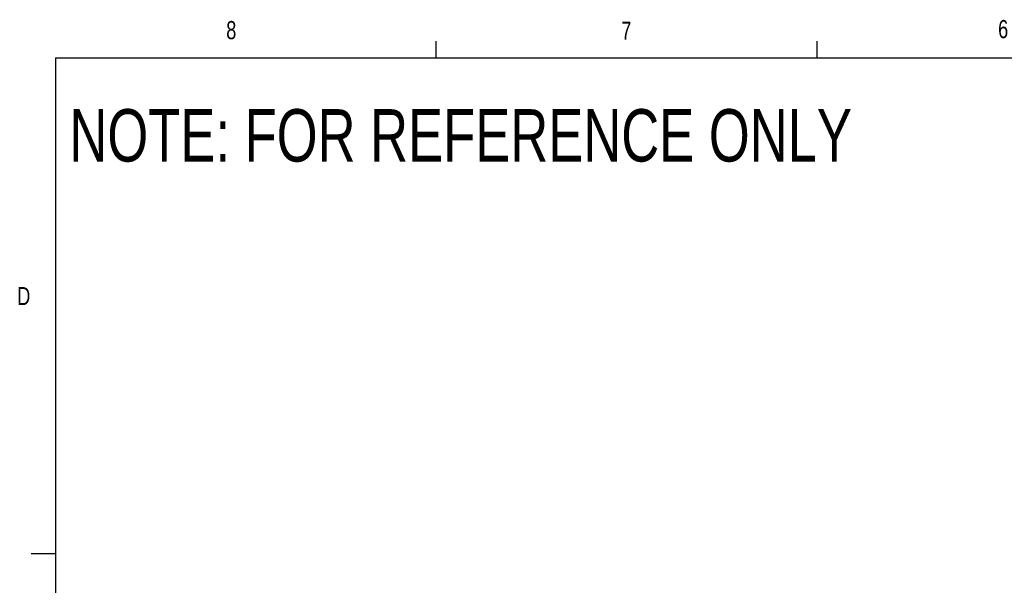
# Model space of a CAD drawing. Header units: inches. Extents: x 0.4 to 16.6, y 0.2 to 10.8.
# Tile 5 of 12: x 0.4 to 5.5, y 7.9 to 10.8. Entities that reach past the tile are written whole.
import ezdxf

# ---------------------------------------------------------------- set-up
doc = ezdxf.new("R2010")
doc.units = ezdxf.units.IN
doc.header["$MEASUREMENT"] = 0
doc.layers.add('BORDER', color=7, linetype='Continuous', lineweight=25)
doc.layers.add('SLD-0', color=7, linetype='Continuous', lineweight=25)
doc.styles.add('SLDTEXTSTYLE0', font='TXT', dxfattribs={"width": 0.75})

msp = doc.modelspace()

# ---------------------------------------------------------------- linework, layer by layer
at = {"layer": 'BORDER'}
for p, q in [((2.5948, 10.6421), (2.5948, 10.7269)), ((4.5635, 10.6421), (4.5635, 10.7269)), ((0.6263, 10.6421), (16.3763, 10.6421)), ((0.6263, 10.6421), (0.6263, 0.3921)), ((0.6263, 8.0796), (0.5013, 8.0796))]:
    msp.add_line(p, q, dxfattribs=at)

# ---------------------------------------------------------------- texts
at = {"color": 7, "linetype": 'Continuous', "lineweight": 0, "char_height": 0.0937, "attachment_point": 1, "style": 'SLDTEXTSTYLE0'}
for s, insert in [('8', (1.5091, 10.8315)), ('7', (3.551, 10.8287)), ('6', (5.4987, 10.8367)), ('D', (0.4286, 9.4575))]:
    msp.add_mtext(s, dxfattribs=dict(at, insert=insert))
at = {"layer": 'SLD-0', "insert": (0.6985, 10.3763), "char_height": 0.270833, "attachment_point": 1, "style": 'SLDTEXTSTYLE0'}
msp.add_mtext('NOTE: FOR REFERENCE ONLY', dxfattribs=at)

doc.saveas('drawing.dxf')
